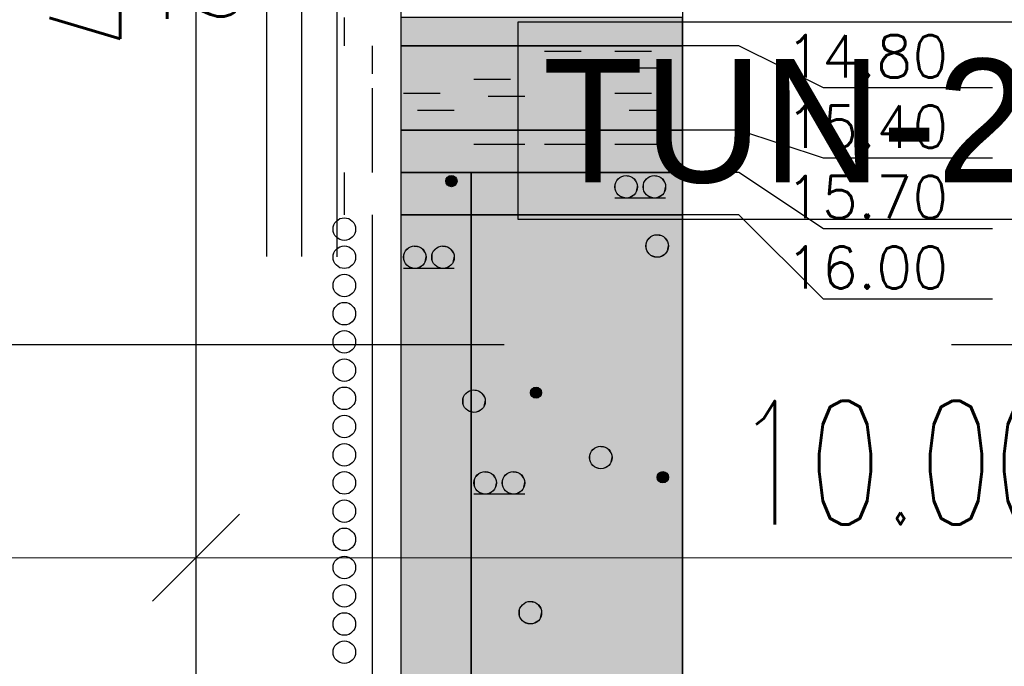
# Model space of a CAD drawing. Header units: metres. Extents: x 3458045 to 3462392, y 5482308 to 5484762.
# Tile 214 of 256: x 3460079.31 to 3460086.29, y 5483987.51 to 5483992.09. Entities that reach past the tile are written whole.
import ezdxf

# ---------------------------------------------------------------- set-up
doc = ezdxf.new("R2010")
doc.units = ezdxf.units.M
doc.header["$PDMODE"] = 3
doc.header["$PDSIZE"] = 0.1
doc.linetypes.add('AUSGEZOGEN', pattern=[2, 1, 1])
doc.linetypes.add('VERDECKT', pattern=[9.525, 6.35, -3.175])
doc.layers.get('0').update_dxf_attribs({"linetype": 'CONTINUOUS'})
doc.layers.get('DEFPOINTS').update_dxf_attribs({"linetype": 'CONTINUOUS'})
for name, color, linetype in [('BAUER_BK 2014', 1, 'CONTINUOUS'), ('SP_BAUGRUBE-TEXT', 210, 'AUSGEZOGEN'), ('SP_BAUGRUBE-VERBAU', 210, 'AUSGEZOGEN'), ('SP_TEXT', 2, 'CONTINUOUS'), ('SP_VERM', 1, 'CONTINUOUS')]:
    doc.layers.add(name, color=color, linetype=linetype)
doc.layers.add('SP_Höhenplan-Beschriftung-Linien', color=2, linetype='CONTINUOUS', lineweight=25)
doc.styles.add('K_ISOCP', font='k_isocp.shx')
doc.styles.add('ROMANS', font='ROMANS')
doc.styles.add('SP_F', font='romans.shx', dxfattribs={"width": 0.7, "bigfont": 'sp_f.shx'})
doc.linetypes.add('ZICKZACK', pattern='A,0.00254,-5.08,[131,ltypeshp.shx,S=5.08,R=0,X=-5.08,Y=0],-10.16,[131,ltypeshp.shx,S=5.08,R=180,X=5.08,Y=0],-5.08', length=20.32254)
doc.dimstyles.new('SOFI35$0', dxfattribs={"dimtxt": 3.5, "dimasz": 0.35, "dimexe": 0.9, "dimexo": 0.625, "dimgap": 0.945, "dimtad": 1, "dimdec": 3, "dimrnd": 0.001, "dimzin": 1, "dimdsep": 46, "dimtxsty": 'SP_F', "dimblk1": 'SOF_BEMSTR1', "dimblk2": 'SOF_BEMSTR2', "dimsah": 1, "dimcen": 3.5, "dimse1": 1, "dimse2": 1, "dimclrd": 1, "dimclre": 1, "dimclrt": 2, "dimaunit": 2, "dimazin": 0, "dimtfac": 1, "dimtdec": 3, "dimtmove": 0, "dimatfit": 3, "dimfxl": 1, "dimtolj": 1, "dimtzin": 0, "dimlwd": 0, "dimlwe": 0, "dimarcsym": 0})

# ---------------------------------------------------------------- blocks, each defined once
blk = doc.blocks.new('SOF_BEMSTR2')
at = {"color": 0, "linetype": 'ByBlock', "lineweight": -2}
for p, q in [((0, -20), (0, 8.5)), ((3.535, 3.535), (-3.535, -3.535)), ((-5, 0), (5, 0))]:
    blk.add_line(p, q, dxfattribs=at)
blk = doc.blocks.new('SOF_BEMSTR1')
at = {"color": 0, "linetype": 'ByBlock', "lineweight": -2}
for p, q in [((0, 20), (0, -8.5)), ((3.535, 3.535), (-3.535, -3.535)), ((-5, 0), (5, 0))]:
    blk.add_line(p, q, dxfattribs=at)
blk = doc.blocks.new('*D119')
at = {"layer": 'DEFPOINTS', "color": 0, "linetype": 'AUSGEZOGEN', "transparency": 16777216}
for p in [(3460070.5579, 5483994.6749), (3460080.5579, 5483994.6749), (3460080.5579, 5483988.2771)]:
    blk.add_point(p, dxfattribs=at)
at = {"layer": 'SP_VERM', "color": 1, "linetype": 'AUSGEZOGEN', "lineweight": 0, "transparency": 16777216}
blk.add_line((3460070.6454, 5483988.2771), (3460080.4704, 5483988.2771), dxfattribs=at)
at = {"layer": 'SP_VERM', "color": 1, "linetype": 'AUSGEZOGEN', "lineweight": 0, "transparency": 16777216, "xscale": 0.08750000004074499, "yscale": 0.08750000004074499, "zscale": 0.08750000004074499, "rotation": 180}
blk.add_blockref('SOF_BEMSTR2', (3460070.5579, 5483988.2771), dxfattribs=at)
at = {"layer": 'SP_VERM', "color": 1, "linetype": 'AUSGEZOGEN', "lineweight": 0, "transparency": 16777216, "xscale": 0.08750000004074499, "yscale": 0.08750000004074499, "zscale": 0.08750000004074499}
blk.add_blockref('SOF_BEMSTR1', (3460080.5579, 5483988.2771), dxfattribs=at)
at = {"layer": 'SP_VERM', "color": 2, "linetype": 'AUSGEZOGEN', "transparency": 16777216, "insert": (3460075.5579, 5483988.9509), "char_height": 0.875, "attachment_point": 5, "style": 'SP_F'}
blk.add_mtext('\\A1;\\A1;10.00{\\H.7x;\\S^ ;}', dxfattribs=at)
blk = doc.blocks.new('*D120')
at = {"layer": 'DEFPOINTS', "color": 0, "linetype": 'AUSGEZOGEN', "transparency": 16777216}
for p in [(3460080.5579, 5483994.6749), (3460090.5579, 5483994.6749), (3460090.5579, 5483988.2771)]:
    blk.add_point(p, dxfattribs=at)
at = {"layer": 'SP_VERM', "color": 1, "linetype": 'AUSGEZOGEN', "lineweight": 0, "transparency": 16777216}
blk.add_line((3460080.6454, 5483988.2771), (3460090.4704, 5483988.2771), dxfattribs=at)
at = {"layer": 'SP_VERM', "color": 1, "linetype": 'AUSGEZOGEN', "lineweight": 0, "transparency": 16777216, "xscale": 0.08750000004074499, "yscale": 0.08750000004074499, "zscale": 0.08750000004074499, "rotation": 180}
blk.add_blockref('SOF_BEMSTR2', (3460080.5579, 5483988.2771), dxfattribs=at)
at = {"layer": 'SP_VERM', "color": 1, "linetype": 'AUSGEZOGEN', "lineweight": 0, "transparency": 16777216, "xscale": 0.08750000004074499, "yscale": 0.08750000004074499, "zscale": 0.08750000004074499}
blk.add_blockref('SOF_BEMSTR1', (3460090.5579, 5483988.2771), dxfattribs=at)
at = {"layer": 'SP_VERM', "color": 2, "linetype": 'AUSGEZOGEN', "transparency": 16777216, "insert": (3460085.5579, 5483988.9509), "char_height": 0.875, "attachment_point": 5, "style": 'SP_F'}
blk.add_mtext('\\A1;\\A1;10.00{\\H.7x;\\S^ ;}', dxfattribs=at)
blk = doc.blocks.new('*D143')
at = {"layer": 'DEFPOINTS', "color": 0, "linetype": 'AUSGEZOGEN', "transparency": 16777216}
for p in [(3460025.0179, 5483991.6475), (3460180.5579, 5483987.6961), (3460025.0179, 5483985.7834)]:
    blk.add_point(p, dxfattribs=at)
at = {"layer": 'SP_VERM', "color": 1, "linetype": 'AUSGEZOGEN', "lineweight": 0, "transparency": 16777216}
blk.add_line((3460180.4704, 5483985.7834), (3460025.1054, 5483985.7834), dxfattribs=at)
at = {"layer": 'SP_VERM', "color": 1, "linetype": 'AUSGEZOGEN', "lineweight": 0, "transparency": 16777216, "xscale": 0.08750000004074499, "yscale": 0.08750000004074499, "zscale": 0.08750000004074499, "rotation": 180}
blk.add_blockref('SOF_BEMSTR2', (3460025.0179, 5483985.7834), dxfattribs=at)
at = {"layer": 'SP_VERM', "color": 1, "linetype": 'AUSGEZOGEN', "lineweight": 0, "transparency": 16777216, "xscale": 0.08750000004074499, "yscale": 0.08750000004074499, "zscale": 0.08750000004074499}
blk.add_blockref('SOF_BEMSTR1', (3460180.5579, 5483985.7834), dxfattribs=at)
at = {"layer": 'SP_VERM', "color": 2, "linetype": 'AUSGEZOGEN', "transparency": 16777216, "insert": (3460102.7879, 5483986.4571), "char_height": 0.875, "attachment_point": 5, "style": 'SP_F'}
blk.add_mtext('\\A1;\\A1;Tunnelabschitt = 155.54{\\H.7x;\\S^ ;}m', dxfattribs=at)

msp = doc.modelspace()

# ---------------------------------------------------------------- linework, layer by layer
at = {"layer": 'BAUER_BK 2014', "color": 7, "linetype": 'Continuous'}
for points in [[(3460082.011, 5484006.7071), (3460082.011, 5483976.7071)], [(3460084.011, 5484006.7071), (3460084.011, 5483976.7071)], [(3460081.611, 5483991.9071), (3460081.611, 5483992.1071)], [(3460084.011, 5483991.9071), (3460084.011, 5483992.1071), (3460082.011, 5483992.1071), (3460082.011, 5483991.9071), (3460084.011, 5483991.9071)], [(3460081.811, 5483991.7071), (3460081.811, 5483991.9071)], [(3460084.011, 5483991.3071), (3460084.011, 5483991.9071), (3460082.011, 5483991.9071), (3460082.011, 5483991.3071), (3460084.011, 5483991.3071)], [(3460082.011, 5483991.9071), (3460084.011, 5483991.9071)], [(3460086.2097, 5483991.6079), (3460085.011, 5483991.6079), (3460084.411, 5483991.9071), (3460084.011, 5483991.9071)], [(3460083.291, 5483991.8671), (3460083.031, 5483991.8671)], [(3460083.791, 5483991.8671), (3460083.531, 5483991.8671)], [(3460083.391, 5483991.7471), (3460083.131, 5483991.7471)], [(3460083.891, 5483991.7471), (3460083.631, 5483991.7471)], [(3460082.791, 5483991.6671), (3460082.531, 5483991.6671)], [(3460081.811, 5483991.3071), (3460081.811, 5483991.6071)], [(3460082.291, 5483991.5671), (3460082.031, 5483991.5671)], [(3460082.891, 5483991.5471), (3460082.631, 5483991.5471)], [(3460083.791, 5483991.5671), (3460083.531, 5483991.5671)], [(3460082.391, 5483991.4471), (3460082.131, 5483991.4471)], [(3460083.891, 5483991.4471), (3460083.631, 5483991.4471)], [(3460081.811, 5483991.0071), (3460081.811, 5483991.3071)], [(3460084.011, 5483991.0071), (3460084.011, 5483991.3071), (3460082.011, 5483991.3071), (3460082.011, 5483991.0071), (3460084.011, 5483991.0071)], [(3460082.011, 5483991.3071), (3460084.011, 5483991.3071)], [(3460086.2097, 5483991.1087), (3460085.011, 5483991.1087), (3460084.411, 5483991.3071), (3460084.011, 5483991.3071)], [(3460082.891, 5483991.2071), (3460082.531, 5483991.2071)], [(3460083.391, 5483991.2071), (3460083.031, 5483991.2071)], [(3460083.891, 5483991.2071), (3460083.531, 5483991.2071)], [(3460081.611, 5483990.7071), (3460081.611, 5483991.0071)], [(3460084.011, 5483990.7071), (3460084.011, 5483991.0071), (3460082.011, 5483991.0071), (3460082.011, 5483990.7071), (3460084.011, 5483990.7071)], [(3460082.011, 5483991.0071), (3460084.011, 5483991.0071)], [(3460086.2097, 5483990.6097), (3460085.011, 5483990.6097), (3460084.411, 5483991.0071), (3460084.011, 5483991.0071)], [(3460083.891, 5483990.8271), (3460083.531, 5483990.8271)], [(3460081.811, 5483990.5071), (3460081.811, 5483990.7071)], [(3460084.011, 5483985.3071), (3460084.011, 5483990.7071), (3460082.011, 5483990.7071), (3460082.011, 5483985.3071), (3460084.011, 5483985.3071)], [(3460082.011, 5483990.7071), (3460084.011, 5483990.7071)], [(3460086.2097, 5483990.1105), (3460085.011, 5483990.1105), (3460084.411, 5483990.7071), (3460084.011, 5483990.7071)], [(3460081.811, 5483990.1071), (3460081.811, 5483990.5071)], [(3460082.391, 5483990.3271), (3460082.031, 5483990.3271)], [(3460081.811, 5483989.7071), (3460081.811, 5483990.1071)], [(3460081.811, 5483989.3071), (3460081.811, 5483989.7071)], [(3460081.811, 5483988.9071), (3460081.811, 5483989.3071)], [(3460081.811, 5483988.5071), (3460081.811, 5483988.9071)], [(3460082.891, 5483988.7271), (3460082.531, 5483988.7271)], [(3460081.811, 5483988.1071), (3460081.811, 5483988.5071)], [(3460081.811, 5483987.7071), (3460081.811, 5483988.1071)], [(3460081.811, 5483987.3071), (3460081.811, 5483987.7071)]]:
    msp.add_lwpolyline(points, dxfattribs=at)
at = {"layer": 'BAUER_BK 2014', "color": 206, "linetype": 'Continuous'}
for points in [[(3460084.011, 5483991.9071), (3460084.011, 5483992.1071), (3460082.011, 5483992.1071), (3460082.011, 5483991.9071), (3460084.011, 5483991.9071)], [(3460084.011, 5483991.0071), (3460084.011, 5483991.3071), (3460082.011, 5483991.3071), (3460082.011, 5483991.0071), (3460084.011, 5483991.0071)]]:
    msp.add_lwpolyline(points, dxfattribs=at)
at = {"layer": 'BAUER_BK 2014', "color": 14, "linetype": 'Continuous'}
msp.add_lwpolyline([(3460084.011, 5483991.3071), (3460084.011, 5483991.9071), (3460082.011, 5483991.9071), (3460082.011, 5483991.3071), (3460084.011, 5483991.3071)], dxfattribs=at)
at = {"layer": 'BAUER_BK 2014', "color": 30, "linetype": 'Continuous'}
for points in [[(3460082.511, 5483990.7071), (3460082.511, 5483991.0071), (3460082.011, 5483991.0071), (3460082.011, 5483990.7071), (3460082.511, 5483990.7071)], [(3460084.011, 5483985.3071), (3460084.011, 5483990.7071), (3460082.511, 5483990.7071), (3460082.511, 5483985.3071), (3460084.011, 5483985.3071)]]:
    msp.add_lwpolyline(points, dxfattribs=at)
at = {"layer": 'BAUER_BK 2014', "color": 62, "linetype": 'Continuous'}
for points in [[(3460084.011, 5483990.7071), (3460084.011, 5483991.0071), (3460082.511, 5483991.0071), (3460082.511, 5483990.7071), (3460084.011, 5483990.7071)], [(3460082.511, 5483985.3071), (3460082.511, 5483990.7071), (3460082.011, 5483990.7071), (3460082.011, 5483985.3071), (3460082.511, 5483985.3071)]]:
    msp.add_lwpolyline(points, dxfattribs=at)
at = {"layer": 'BAUER_BK 2014', "color": 7, "linetype": 'Continuous'}
for centre, radius in [((3460082.371, 5483990.9471), 0.04), ((3460083.611, 5483990.9071), 0.08), ((3460083.811, 5483990.9071), 0.08), ((3460081.611, 5483990.6071), 0.08), ((3460083.831, 5483990.4871), 0.08), ((3460081.611, 5483990.4071), 0.08), ((3460082.111, 5483990.4071), 0.08), ((3460082.311, 5483990.4071), 0.08), ((3460081.611, 5483990.2071), 0.08), ((3460081.611, 5483990.0071), 0.08), ((3460081.611, 5483989.8071), 0.08), ((3460081.611, 5483989.6071), 0.08), ((3460081.611, 5483989.4071), 0.08), ((3460082.531, 5483989.3871), 0.08), ((3460082.971, 5483989.4471), 0.04), ((3460081.611, 5483989.2071), 0.08), ((3460081.611, 5483989.0071), 0.08), ((3460083.431, 5483988.9871), 0.08), ((3460081.611, 5483988.8071), 0.08), ((3460082.611, 5483988.8071), 0.08), ((3460082.811, 5483988.8071), 0.08), ((3460083.871, 5483988.8471), 0.04), ((3460081.611, 5483988.6071), 0.08), ((3460081.611, 5483988.4071), 0.08), ((3460081.611, 5483988.2071), 0.08), ((3460081.611, 5483988.0071), 0.08), ((3460082.931, 5483987.8871), 0.08), ((3460081.611, 5483987.8071), 0.08), ((3460081.611, 5483987.6071), 0.08)]:
    msp.add_circle(centre, radius, dxfattribs=at)
at = {"layer": 'BAUER_BK 2014', "color": 206, "linetype": 'Continuous'}
for points in [[(3460084.011, 5483991.9071), (3460084.011, 5483992.1071), (3460082.011, 5483991.9071), (3460082.011, 5483992.1071)], [(3460084.011, 5483991.0071), (3460084.011, 5483991.3071), (3460082.011, 5483991.0071), (3460082.011, 5483991.3071)]]:
    msp.add_solid(points, dxfattribs=at)
at = {"layer": 'BAUER_BK 2014', "color": 14, "linetype": 'Continuous'}
msp.add_solid([(3460084.011, 5483991.3071), (3460084.011, 5483991.9071), (3460082.011, 5483991.3071), (3460082.011, 5483991.9071)], dxfattribs=at)
at = {"layer": 'BAUER_BK 2014', "color": 30, "linetype": 'Continuous'}
for points in [[(3460082.511, 5483990.7071), (3460082.511, 5483991.0071), (3460082.011, 5483990.7071), (3460082.011, 5483991.0071)], [(3460084.011, 5483985.3071), (3460084.011, 5483990.7071), (3460082.511, 5483985.3071), (3460082.511, 5483990.7071)]]:
    msp.add_solid(points, dxfattribs=at)
at = {"layer": 'BAUER_BK 2014', "color": 7, "linetype": 'Continuous'}
for points in [[(3460082.331, 5483990.9471), (3460082.331, 5483990.9555), (3460082.333, 5483990.9633)], [(3460082.333, 5483990.9309), (3460082.331, 5483990.9471), (3460082.333, 5483990.9633)], [(3460082.333, 5483990.9633), (3460082.343, 5483990.9769), (3460082.359, 5483990.9851)], [(3460082.333, 5483990.9633), (3460082.359, 5483990.9851), (3460082.391, 5483990.9817)], [(3460082.343, 5483990.9173), (3460082.333, 5483990.9633), (3460082.391, 5483990.9817)], [(3460082.333, 5483990.9633), (3460082.339, 5483990.9707), (3460082.343, 5483990.9769)], [(3460082.343, 5483990.9173), (3460082.333, 5483990.9309), (3460082.333, 5483990.9633)], [(3460082.343, 5483990.9769), (3460082.351, 5483990.9817), (3460082.359, 5483990.9851)], [(3460082.391, 5483990.9817), (3460082.403, 5483990.9235), (3460082.343, 5483990.9173)], [(3460082.359, 5483990.9851), (3460082.367, 5483990.9869), (3460082.375, 5483990.9869)], [(3460082.359, 5483990.9851), (3460082.375, 5483990.9869), (3460082.391, 5483990.9817)], [(3460082.375, 5483990.9869), (3460082.383, 5483990.9851), (3460082.391, 5483990.9817)], [(3460082.391, 5483990.9817), (3460082.397, 5483990.9769), (3460082.403, 5483990.9707)], [(3460082.391, 5483990.9817), (3460082.403, 5483990.9707), (3460082.409, 5483990.9555)], [(3460082.391, 5483990.9817), (3460082.409, 5483990.9555), (3460082.403, 5483990.9235)], [(3460082.403, 5483990.9707), (3460082.407, 5483990.9633), (3460082.409, 5483990.9555)], [(3460083.537, 5483990.9397), (3460083.557, 5483990.9665), (3460083.585, 5483990.9831)], [(3460083.537, 5483990.9397), (3460083.585, 5483990.9831), (3460083.651, 5483990.9763)], [(3460083.557, 5483990.8477), (3460083.537, 5483990.9397), (3460083.651, 5483990.9763)], [(3460083.537, 5483990.9397), (3460083.545, 5483990.9541), (3460083.557, 5483990.9665)], [(3460083.557, 5483990.9665), (3460083.571, 5483990.9763), (3460083.585, 5483990.9831)], [(3460083.651, 5483990.9763), (3460083.675, 5483990.8601), (3460083.557, 5483990.8477)], [(3460083.585, 5483990.9831), (3460083.603, 5483990.9867), (3460083.619, 5483990.9867)], [(3460083.585, 5483990.9831), (3460083.619, 5483990.9867), (3460083.651, 5483990.9763)], [(3460083.619, 5483990.9867), (3460083.635, 5483990.9831), (3460083.651, 5483990.9763)], [(3460083.651, 5483990.9763), (3460083.665, 5483990.9665), (3460083.675, 5483990.9541)], [(3460083.651, 5483990.9763), (3460083.675, 5483990.9541), (3460083.689, 5483990.9237)], [(3460083.651, 5483990.9763), (3460083.689, 5483990.9237), (3460083.675, 5483990.8601)], [(3460083.737, 5483990.9397), (3460083.757, 5483990.9665), (3460083.785, 5483990.9831)], [(3460083.737, 5483990.9397), (3460083.785, 5483990.9831), (3460083.851, 5483990.9763)], [(3460083.757, 5483990.8477), (3460083.737, 5483990.9397), (3460083.851, 5483990.9763)], [(3460083.737, 5483990.9397), (3460083.745, 5483990.9541), (3460083.757, 5483990.9665)], [(3460083.757, 5483990.9665), (3460083.771, 5483990.9763), (3460083.785, 5483990.9831)], [(3460083.851, 5483990.9763), (3460083.875, 5483990.8601), (3460083.757, 5483990.8477)], [(3460083.785, 5483990.9831), (3460083.803, 5483990.9867), (3460083.819, 5483990.9867)], [(3460083.785, 5483990.9831), (3460083.819, 5483990.9867), (3460083.851, 5483990.9763)], [(3460083.819, 5483990.9867), (3460083.835, 5483990.9831), (3460083.851, 5483990.9763)], [(3460083.851, 5483990.9763), (3460083.865, 5483990.9665), (3460083.875, 5483990.9541)], [(3460083.851, 5483990.9763), (3460083.875, 5483990.9541), (3460083.889, 5483990.9237)], [(3460083.851, 5483990.9763), (3460083.889, 5483990.9237), (3460083.875, 5483990.8601)], [(3460082.343, 5483990.9173), (3460082.339, 5483990.9235), (3460082.333, 5483990.9309)], [(3460082.403, 5483990.9235), (3460082.375, 5483990.9073), (3460082.343, 5483990.9173)], [(3460082.359, 5483990.9091), (3460082.351, 5483990.9125), (3460082.343, 5483990.9173)], [(3460082.375, 5483990.9073), (3460082.359, 5483990.9091), (3460082.343, 5483990.9173)], [(3460082.375, 5483990.9073), (3460082.367, 5483990.9073), (3460082.359, 5483990.9091)], [(3460082.403, 5483990.9235), (3460082.391, 5483990.9125), (3460082.375, 5483990.9073)], [(3460082.391, 5483990.9125), (3460082.383, 5483990.9091), (3460082.375, 5483990.9073)], [(3460082.403, 5483990.9235), (3460082.397, 5483990.9173), (3460082.391, 5483990.9125)], [(3460082.409, 5483990.9555), (3460082.409, 5483990.9387), (3460082.403, 5483990.9235)], [(3460082.409, 5483990.9387), (3460082.407, 5483990.9309), (3460082.403, 5483990.9235)], [(3460082.409, 5483990.9555), (3460082.411, 5483990.9471), (3460082.409, 5483990.9387)], [(3460083.531, 5483990.9071), (3460083.533, 5483990.9237), (3460083.537, 5483990.9397)], [(3460083.537, 5483990.8745), (3460083.531, 5483990.9071), (3460083.537, 5483990.9397)], [(3460083.557, 5483990.8477), (3460083.537, 5483990.8745), (3460083.537, 5483990.9397)], [(3460083.675, 5483990.9541), (3460083.683, 5483990.9397), (3460083.689, 5483990.9237)], [(3460083.689, 5483990.9237), (3460083.689, 5483990.8905), (3460083.675, 5483990.8601)], [(3460083.689, 5483990.8905), (3460083.683, 5483990.8745), (3460083.675, 5483990.8601)], [(3460083.689, 5483990.9237), (3460083.691, 5483990.9071), (3460083.689, 5483990.8905)], [(3460083.731, 5483990.9071), (3460083.733, 5483990.9237), (3460083.737, 5483990.9397)], [(3460083.737, 5483990.8745), (3460083.731, 5483990.9071), (3460083.737, 5483990.9397)], [(3460083.757, 5483990.8477), (3460083.737, 5483990.8745), (3460083.737, 5483990.9397)], [(3460083.875, 5483990.9541), (3460083.883, 5483990.9397), (3460083.889, 5483990.9237)], [(3460083.889, 5483990.9237), (3460083.889, 5483990.8905), (3460083.875, 5483990.8601)], [(3460083.889, 5483990.8905), (3460083.883, 5483990.8745), (3460083.875, 5483990.8601)], [(3460083.889, 5483990.9237), (3460083.891, 5483990.9071), (3460083.889, 5483990.8905)], [(3460083.557, 5483990.8477), (3460083.545, 5483990.8601), (3460083.537, 5483990.8745)], [(3460083.675, 5483990.8601), (3460083.619, 5483990.8275), (3460083.557, 5483990.8477)], [(3460083.585, 5483990.8311), (3460083.571, 5483990.8379), (3460083.557, 5483990.8477)], [(3460083.619, 5483990.8275), (3460083.585, 5483990.8311), (3460083.557, 5483990.8477)], [(3460083.619, 5483990.8275), (3460083.603, 5483990.8275), (3460083.585, 5483990.8311)], [(3460083.675, 5483990.8601), (3460083.651, 5483990.8379), (3460083.619, 5483990.8275)], [(3460083.651, 5483990.8379), (3460083.635, 5483990.8311), (3460083.619, 5483990.8275)], [(3460083.675, 5483990.8601), (3460083.665, 5483990.8477), (3460083.651, 5483990.8379)], [(3460083.757, 5483990.8477), (3460083.745, 5483990.8601), (3460083.737, 5483990.8745)], [(3460083.875, 5483990.8601), (3460083.819, 5483990.8275), (3460083.757, 5483990.8477)], [(3460083.785, 5483990.8311), (3460083.771, 5483990.8379), (3460083.757, 5483990.8477)], [(3460083.819, 5483990.8275), (3460083.785, 5483990.8311), (3460083.757, 5483990.8477)], [(3460083.819, 5483990.8275), (3460083.803, 5483990.8275), (3460083.785, 5483990.8311)], [(3460083.875, 5483990.8601), (3460083.851, 5483990.8379), (3460083.819, 5483990.8275)], [(3460083.851, 5483990.8379), (3460083.835, 5483990.8311), (3460083.819, 5483990.8275)], [(3460083.875, 5483990.8601), (3460083.865, 5483990.8477), (3460083.851, 5483990.8379)], [(3460083.757, 5483990.5197), (3460083.777, 5483990.5466), (3460083.805, 5483990.5632)], [(3460083.757, 5483990.5197), (3460083.805, 5483990.5632), (3460083.871, 5483990.5564)], [(3460083.777, 5483990.4277), (3460083.757, 5483990.5197), (3460083.871, 5483990.5564)], [(3460083.757, 5483990.5197), (3460083.765, 5483990.5342), (3460083.777, 5483990.5466)], [(3460083.777, 5483990.5466), (3460083.791, 5483990.5564), (3460083.805, 5483990.5632)], [(3460083.871, 5483990.5564), (3460083.895, 5483990.4401), (3460083.777, 5483990.4277)], [(3460083.805, 5483990.5632), (3460083.823, 5483990.5667), (3460083.839, 5483990.5667)], [(3460083.805, 5483990.5632), (3460083.839, 5483990.5667), (3460083.871, 5483990.5564)], [(3460083.839, 5483990.5667), (3460083.855, 5483990.5632), (3460083.871, 5483990.5564)], [(3460083.871, 5483990.5564), (3460083.885, 5483990.5466), (3460083.895, 5483990.5342)], [(3460083.871, 5483990.5564), (3460083.895, 5483990.5342), (3460083.909, 5483990.5038)], [(3460083.871, 5483990.5564), (3460083.909, 5483990.5038), (3460083.895, 5483990.4401)], [(3460082.037, 5483990.4397), (3460082.057, 5483990.4666), (3460082.085, 5483990.4832)], [(3460082.037, 5483990.4397), (3460082.085, 5483990.4832), (3460082.151, 5483990.4764)], [(3460082.057, 5483990.3477), (3460082.037, 5483990.4397), (3460082.151, 5483990.4764)], [(3460082.057, 5483990.4666), (3460082.071, 5483990.4764), (3460082.085, 5483990.4832)], [(3460082.151, 5483990.4764), (3460082.175, 5483990.3601), (3460082.057, 5483990.3477)], [(3460082.085, 5483990.4832), (3460082.103, 5483990.4867), (3460082.119, 5483990.4867)], [(3460082.085, 5483990.4832), (3460082.119, 5483990.4867), (3460082.151, 5483990.4764)], [(3460082.119, 5483990.4867), (3460082.135, 5483990.4832), (3460082.151, 5483990.4764)], [(3460082.151, 5483990.4764), (3460082.165, 5483990.4666), (3460082.175, 5483990.4542)], [(3460082.151, 5483990.4764), (3460082.175, 5483990.4542), (3460082.189, 5483990.4238)], [(3460082.151, 5483990.4764), (3460082.189, 5483990.4238), (3460082.175, 5483990.3601)], [(3460082.237, 5483990.4397), (3460082.257, 5483990.4666), (3460082.285, 5483990.4832)], [(3460082.237, 5483990.4397), (3460082.285, 5483990.4832), (3460082.351, 5483990.4764)], [(3460082.257, 5483990.3477), (3460082.237, 5483990.4397), (3460082.351, 5483990.4764)], [(3460082.257, 5483990.4666), (3460082.271, 5483990.4764), (3460082.285, 5483990.4832)], [(3460082.351, 5483990.4764), (3460082.375, 5483990.3601), (3460082.257, 5483990.3477)], [(3460082.285, 5483990.4832), (3460082.303, 5483990.4867), (3460082.319, 5483990.4867)], [(3460082.285, 5483990.4832), (3460082.319, 5483990.4867), (3460082.351, 5483990.4764)], [(3460082.319, 5483990.4867), (3460082.335, 5483990.4832), (3460082.351, 5483990.4764)], [(3460082.351, 5483990.4764), (3460082.365, 5483990.4666), (3460082.375, 5483990.4542)], [(3460082.351, 5483990.4764), (3460082.375, 5483990.4542), (3460082.389, 5483990.4238)], [(3460082.351, 5483990.4764), (3460082.389, 5483990.4238), (3460082.375, 5483990.3601)], [(3460083.751, 5483990.4871), (3460083.753, 5483990.5038), (3460083.757, 5483990.5197)], [(3460083.757, 5483990.4546), (3460083.751, 5483990.4871), (3460083.757, 5483990.5197)], [(3460083.777, 5483990.4277), (3460083.757, 5483990.4546), (3460083.757, 5483990.5197)], [(3460083.895, 5483990.5342), (3460083.903, 5483990.5197), (3460083.909, 5483990.5038)], [(3460083.909, 5483990.5038), (3460083.909, 5483990.4705), (3460083.895, 5483990.4401)], [(3460083.909, 5483990.4705), (3460083.903, 5483990.4546), (3460083.895, 5483990.4401)], [(3460083.909, 5483990.5038), (3460083.911, 5483990.4871), (3460083.909, 5483990.4705)], [(3460082.031, 5483990.4071), (3460082.033, 5483990.4238), (3460082.037, 5483990.4397)], [(3460082.037, 5483990.3746), (3460082.031, 5483990.4071), (3460082.037, 5483990.4397)], [(3460082.037, 5483990.4397), (3460082.045, 5483990.4542), (3460082.057, 5483990.4666)], [(3460082.057, 5483990.3477), (3460082.037, 5483990.3746), (3460082.037, 5483990.4397)], [(3460082.175, 5483990.4542), (3460082.183, 5483990.4397), (3460082.189, 5483990.4238)], [(3460082.189, 5483990.4238), (3460082.189, 5483990.3905), (3460082.175, 5483990.3601)], [(3460082.189, 5483990.4238), (3460082.191, 5483990.4071), (3460082.189, 5483990.3905)], [(3460082.231, 5483990.4071), (3460082.233, 5483990.4238), (3460082.237, 5483990.4397)], [(3460082.237, 5483990.3746), (3460082.231, 5483990.4071), (3460082.237, 5483990.4397)], [(3460082.237, 5483990.4397), (3460082.245, 5483990.4542), (3460082.257, 5483990.4666)], [(3460082.257, 5483990.3477), (3460082.237, 5483990.3746), (3460082.237, 5483990.4397)], [(3460082.375, 5483990.4542), (3460082.383, 5483990.4397), (3460082.389, 5483990.4238)], [(3460082.389, 5483990.4238), (3460082.389, 5483990.3905), (3460082.375, 5483990.3601)], [(3460082.389, 5483990.4238), (3460082.391, 5483990.4071), (3460082.389, 5483990.3905)], [(3460083.777, 5483990.4277), (3460083.765, 5483990.4401), (3460083.757, 5483990.4546)], [(3460083.895, 5483990.4401), (3460083.839, 5483990.4076), (3460083.777, 5483990.4277)], [(3460083.805, 5483990.4111), (3460083.791, 5483990.4179), (3460083.777, 5483990.4277)], [(3460083.839, 5483990.4076), (3460083.805, 5483990.4111), (3460083.777, 5483990.4277)], [(3460083.839, 5483990.4076), (3460083.823, 5483990.4076), (3460083.805, 5483990.4111)], [(3460083.895, 5483990.4401), (3460083.871, 5483990.4179), (3460083.839, 5483990.4076)], [(3460083.871, 5483990.4179), (3460083.855, 5483990.4111), (3460083.839, 5483990.4076)], [(3460083.895, 5483990.4401), (3460083.885, 5483990.4277), (3460083.871, 5483990.4179)], [(3460082.057, 5483990.3477), (3460082.045, 5483990.3601), (3460082.037, 5483990.3746)], [(3460082.175, 5483990.3601), (3460082.119, 5483990.3276), (3460082.057, 5483990.3477)], [(3460082.085, 5483990.3311), (3460082.071, 5483990.3379), (3460082.057, 5483990.3477)], [(3460082.119, 5483990.3276), (3460082.085, 5483990.3311), (3460082.057, 5483990.3477)], [(3460082.119, 5483990.3276), (3460082.103, 5483990.3276), (3460082.085, 5483990.3311)], [(3460082.175, 5483990.3601), (3460082.151, 5483990.3379), (3460082.119, 5483990.3276)], [(3460082.151, 5483990.3379), (3460082.135, 5483990.3311), (3460082.119, 5483990.3276)], [(3460082.175, 5483990.3601), (3460082.165, 5483990.3477), (3460082.151, 5483990.3379)], [(3460082.189, 5483990.3905), (3460082.183, 5483990.3746), (3460082.175, 5483990.3601)], [(3460082.257, 5483990.3477), (3460082.245, 5483990.3601), (3460082.237, 5483990.3746)], [(3460082.375, 5483990.3601), (3460082.319, 5483990.3276), (3460082.257, 5483990.3477)], [(3460082.285, 5483990.3311), (3460082.271, 5483990.3379), (3460082.257, 5483990.3477)], [(3460082.319, 5483990.3276), (3460082.285, 5483990.3311), (3460082.257, 5483990.3477)], [(3460082.319, 5483990.3276), (3460082.303, 5483990.3276), (3460082.285, 5483990.3311)], [(3460082.375, 5483990.3601), (3460082.351, 5483990.3379), (3460082.319, 5483990.3276)], [(3460082.351, 5483990.3379), (3460082.335, 5483990.3311), (3460082.319, 5483990.3276)], [(3460082.375, 5483990.3601), (3460082.365, 5483990.3477), (3460082.351, 5483990.3379)], [(3460082.389, 5483990.3905), (3460082.383, 5483990.3746), (3460082.375, 5483990.3601)], [(3460082.457, 5483989.4197), (3460082.477, 5483989.4466), (3460082.505, 5483989.4632)], [(3460082.457, 5483989.4197), (3460082.505, 5483989.4632), (3460082.571, 5483989.4564)], [(3460082.477, 5483989.3277), (3460082.457, 5483989.4197), (3460082.571, 5483989.4564)], [(3460082.457, 5483989.4197), (3460082.465, 5483989.4342), (3460082.477, 5483989.4466)], [(3460082.477, 5483989.4466), (3460082.491, 5483989.4564), (3460082.505, 5483989.4632)], [(3460082.571, 5483989.4564), (3460082.595, 5483989.3401), (3460082.477, 5483989.3277)], [(3460082.505, 5483989.4632), (3460082.523, 5483989.4667), (3460082.539, 5483989.4667)], [(3460082.505, 5483989.4632), (3460082.539, 5483989.4667), (3460082.571, 5483989.4564)], [(3460082.539, 5483989.4667), (3460082.555, 5483989.4632), (3460082.571, 5483989.4564)], [(3460082.571, 5483989.4564), (3460082.585, 5483989.4466), (3460082.595, 5483989.4342)], [(3460082.571, 5483989.4564), (3460082.595, 5483989.4342), (3460082.609, 5483989.4038)], [(3460082.571, 5483989.4564), (3460082.609, 5483989.4038), (3460082.595, 5483989.3401)], [(3460082.595, 5483989.4342), (3460082.603, 5483989.4197), (3460082.609, 5483989.4038)], [(3460082.931, 5483989.4471), (3460082.931, 5483989.4555), (3460082.933, 5483989.4634)], [(3460082.933, 5483989.4309), (3460082.931, 5483989.4471), (3460082.933, 5483989.4634)], [(3460082.933, 5483989.4634), (3460082.943, 5483989.4769), (3460082.959, 5483989.4852)], [(3460082.933, 5483989.4634), (3460082.959, 5483989.4852), (3460082.991, 5483989.4818)], [(3460082.943, 5483989.4174), (3460082.933, 5483989.4634), (3460082.991, 5483989.4818)], [(3460082.933, 5483989.4634), (3460082.939, 5483989.4707), (3460082.943, 5483989.4769)], [(3460082.943, 5483989.4174), (3460082.933, 5483989.4309), (3460082.933, 5483989.4634)], [(3460082.943, 5483989.4174), (3460082.939, 5483989.4236), (3460082.933, 5483989.4309)], [(3460082.943, 5483989.4769), (3460082.951, 5483989.4818), (3460082.959, 5483989.4852)], [(3460082.991, 5483989.4818), (3460083.003, 5483989.4236), (3460082.943, 5483989.4174)], [(3460083.003, 5483989.4236), (3460082.975, 5483989.4074), (3460082.943, 5483989.4174)], [(3460082.959, 5483989.4852), (3460082.967, 5483989.4869), (3460082.975, 5483989.4869)], [(3460082.959, 5483989.4852), (3460082.975, 5483989.4869), (3460082.991, 5483989.4818)], [(3460082.975, 5483989.4869), (3460082.983, 5483989.4852), (3460082.991, 5483989.4818)], [(3460083.003, 5483989.4236), (3460082.991, 5483989.4125), (3460082.975, 5483989.4074)], [(3460082.991, 5483989.4818), (3460082.997, 5483989.4769), (3460083.003, 5483989.4707)], [(3460082.991, 5483989.4818), (3460083.003, 5483989.4707), (3460083.009, 5483989.4555)], [(3460082.991, 5483989.4818), (3460083.009, 5483989.4555), (3460083.003, 5483989.4236)], [(3460083.003, 5483989.4236), (3460082.997, 5483989.4174), (3460082.991, 5483989.4125)], [(3460083.003, 5483989.4707), (3460083.007, 5483989.4634), (3460083.009, 5483989.4555)], [(3460083.009, 5483989.4555), (3460083.009, 5483989.4388), (3460083.003, 5483989.4236)], [(3460083.009, 5483989.4388), (3460083.007, 5483989.4309), (3460083.003, 5483989.4236)], [(3460083.009, 5483989.4555), (3460083.011, 5483989.4471), (3460083.009, 5483989.4388)], [(3460082.451, 5483989.3871), (3460082.453, 5483989.4038), (3460082.457, 5483989.4197)], [(3460082.457, 5483989.3546), (3460082.451, 5483989.3871), (3460082.457, 5483989.4197)], [(3460082.477, 5483989.3277), (3460082.457, 5483989.3546), (3460082.457, 5483989.4197)], [(3460082.477, 5483989.3277), (3460082.465, 5483989.3401), (3460082.457, 5483989.3546)], [(3460082.609, 5483989.4038), (3460082.609, 5483989.3705), (3460082.595, 5483989.3401)], [(3460082.609, 5483989.3705), (3460082.603, 5483989.3546), (3460082.595, 5483989.3401)], [(3460082.609, 5483989.4038), (3460082.611, 5483989.3871), (3460082.609, 5483989.3705)], [(3460082.959, 5483989.4091), (3460082.951, 5483989.4125), (3460082.943, 5483989.4174)], [(3460082.975, 5483989.4074), (3460082.959, 5483989.4091), (3460082.943, 5483989.4174)], [(3460082.975, 5483989.4074), (3460082.967, 5483989.4074), (3460082.959, 5483989.4091)], [(3460082.991, 5483989.4125), (3460082.983, 5483989.4091), (3460082.975, 5483989.4074)], [(3460082.595, 5483989.3401), (3460082.539, 5483989.3076), (3460082.477, 5483989.3277)], [(3460082.505, 5483989.3111), (3460082.491, 5483989.3179), (3460082.477, 5483989.3277)], [(3460082.539, 5483989.3076), (3460082.505, 5483989.3111), (3460082.477, 5483989.3277)], [(3460082.539, 5483989.3076), (3460082.523, 5483989.3076), (3460082.505, 5483989.3111)], [(3460082.595, 5483989.3401), (3460082.571, 5483989.3179), (3460082.539, 5483989.3076)], [(3460082.571, 5483989.3179), (3460082.555, 5483989.3111), (3460082.539, 5483989.3076)], [(3460082.595, 5483989.3401), (3460082.585, 5483989.3277), (3460082.571, 5483989.3179)], [(3460083.351, 5483988.9871), (3460083.353, 5483989.0038), (3460083.357, 5483989.0197)], [(3460083.357, 5483988.9546), (3460083.351, 5483988.9871), (3460083.357, 5483989.0197)], [(3460083.357, 5483989.0197), (3460083.377, 5483989.0466), (3460083.405, 5483989.0632)], [(3460083.357, 5483989.0197), (3460083.405, 5483989.0632), (3460083.471, 5483989.0564)], [(3460083.377, 5483988.9277), (3460083.357, 5483989.0197), (3460083.471, 5483989.0564)], [(3460083.357, 5483989.0197), (3460083.365, 5483989.0342), (3460083.377, 5483989.0466)], [(3460083.377, 5483988.9277), (3460083.357, 5483988.9546), (3460083.357, 5483989.0197)], [(3460083.377, 5483989.0466), (3460083.391, 5483989.0564), (3460083.405, 5483989.0632)], [(3460083.471, 5483989.0564), (3460083.495, 5483988.9401), (3460083.377, 5483988.9277)], [(3460083.405, 5483989.0632), (3460083.423, 5483989.0667), (3460083.439, 5483989.0667)], [(3460083.405, 5483989.0632), (3460083.439, 5483989.0667), (3460083.471, 5483989.0564)], [(3460083.439, 5483989.0667), (3460083.455, 5483989.0632), (3460083.471, 5483989.0564)], [(3460083.471, 5483989.0564), (3460083.485, 5483989.0466), (3460083.495, 5483989.0342)], [(3460083.471, 5483989.0564), (3460083.495, 5483989.0342), (3460083.509, 5483989.0038)], [(3460083.471, 5483989.0564), (3460083.509, 5483989.0038), (3460083.495, 5483988.9401)], [(3460083.495, 5483989.0342), (3460083.503, 5483989.0197), (3460083.509, 5483989.0038)], [(3460083.509, 5483989.0038), (3460083.509, 5483988.9705), (3460083.495, 5483988.9401)], [(3460083.509, 5483989.0038), (3460083.511, 5483988.9871), (3460083.509, 5483988.9705)], [(3460083.377, 5483988.9277), (3460083.365, 5483988.9401), (3460083.357, 5483988.9546)], [(3460083.495, 5483988.9401), (3460083.439, 5483988.9076), (3460083.377, 5483988.9277)], [(3460083.495, 5483988.9401), (3460083.471, 5483988.9179), (3460083.439, 5483988.9076)], [(3460083.495, 5483988.9401), (3460083.485, 5483988.9277), (3460083.471, 5483988.9179)], [(3460083.509, 5483988.9705), (3460083.503, 5483988.9546), (3460083.495, 5483988.9401)], [(3460082.537, 5483988.8397), (3460082.557, 5483988.8666), (3460082.585, 5483988.8832)], [(3460082.537, 5483988.8397), (3460082.585, 5483988.8832), (3460082.651, 5483988.8764)], [(3460082.557, 5483988.7477), (3460082.537, 5483988.8397), (3460082.651, 5483988.8764)], [(3460082.537, 5483988.8397), (3460082.545, 5483988.8542), (3460082.557, 5483988.8666)], [(3460082.557, 5483988.8666), (3460082.571, 5483988.8764), (3460082.585, 5483988.8832)], [(3460082.651, 5483988.8764), (3460082.675, 5483988.7601), (3460082.557, 5483988.7477)], [(3460082.585, 5483988.8832), (3460082.603, 5483988.8867), (3460082.619, 5483988.8867)], [(3460082.585, 5483988.8832), (3460082.619, 5483988.8867), (3460082.651, 5483988.8764)], [(3460082.619, 5483988.8867), (3460082.635, 5483988.8832), (3460082.651, 5483988.8764)], [(3460082.651, 5483988.8764), (3460082.665, 5483988.8666), (3460082.675, 5483988.8542)], [(3460082.651, 5483988.8764), (3460082.675, 5483988.8542), (3460082.689, 5483988.8238)], [(3460082.651, 5483988.8764), (3460082.689, 5483988.8238), (3460082.675, 5483988.7601)], [(3460082.737, 5483988.8397), (3460082.757, 5483988.8666), (3460082.785, 5483988.8832)], [(3460082.737, 5483988.8397), (3460082.785, 5483988.8832), (3460082.851, 5483988.8764)], [(3460082.757, 5483988.7477), (3460082.737, 5483988.8397), (3460082.851, 5483988.8764)], [(3460082.737, 5483988.8397), (3460082.745, 5483988.8542), (3460082.757, 5483988.8666)], [(3460082.757, 5483988.8666), (3460082.771, 5483988.8764), (3460082.785, 5483988.8832)], [(3460082.851, 5483988.8764), (3460082.875, 5483988.7601), (3460082.757, 5483988.7477)], [(3460082.785, 5483988.8832), (3460082.803, 5483988.8867), (3460082.819, 5483988.8867)], [(3460082.785, 5483988.8832), (3460082.819, 5483988.8867), (3460082.851, 5483988.8764)], [(3460082.819, 5483988.8867), (3460082.835, 5483988.8832), (3460082.851, 5483988.8764)], [(3460082.851, 5483988.8764), (3460082.865, 5483988.8666), (3460082.875, 5483988.8542)], [(3460082.851, 5483988.8764), (3460082.875, 5483988.8542), (3460082.889, 5483988.8238)], [(3460082.851, 5483988.8764), (3460082.889, 5483988.8238), (3460082.875, 5483988.7601)], [(3460083.405, 5483988.9111), (3460083.391, 5483988.9179), (3460083.377, 5483988.9277)], [(3460083.439, 5483988.9076), (3460083.405, 5483988.9111), (3460083.377, 5483988.9277)], [(3460083.439, 5483988.9076), (3460083.423, 5483988.9076), (3460083.405, 5483988.9111)], [(3460083.471, 5483988.9179), (3460083.455, 5483988.9111), (3460083.439, 5483988.9076)], [(3460083.833, 5483988.8634), (3460083.843, 5483988.8769), (3460083.859, 5483988.8852)], [(3460083.833, 5483988.8634), (3460083.859, 5483988.8852), (3460083.891, 5483988.8818)], [(3460083.843, 5483988.8174), (3460083.833, 5483988.8634), (3460083.891, 5483988.8818)], [(3460083.833, 5483988.8634), (3460083.839, 5483988.8707), (3460083.843, 5483988.8769)], [(3460083.843, 5483988.8769), (3460083.851, 5483988.8818), (3460083.859, 5483988.8852)], [(3460083.891, 5483988.8818), (3460083.903, 5483988.8236), (3460083.843, 5483988.8174)], [(3460083.859, 5483988.8852), (3460083.867, 5483988.8869), (3460083.875, 5483988.8869)], [(3460083.859, 5483988.8852), (3460083.875, 5483988.8869), (3460083.891, 5483988.8818)], [(3460083.875, 5483988.8869), (3460083.883, 5483988.8852), (3460083.891, 5483988.8818)], [(3460083.891, 5483988.8818), (3460083.897, 5483988.8769), (3460083.903, 5483988.8707)], [(3460083.891, 5483988.8818), (3460083.903, 5483988.8707), (3460083.909, 5483988.8555)], [(3460083.891, 5483988.8818), (3460083.909, 5483988.8555), (3460083.903, 5483988.8236)], [(3460083.903, 5483988.8707), (3460083.907, 5483988.8634), (3460083.909, 5483988.8555)], [(3460082.531, 5483988.8071), (3460082.533, 5483988.8238), (3460082.537, 5483988.8397)], [(3460082.537, 5483988.7746), (3460082.531, 5483988.8071), (3460082.537, 5483988.8397)], [(3460082.557, 5483988.7477), (3460082.537, 5483988.7746), (3460082.537, 5483988.8397)], [(3460082.675, 5483988.8542), (3460082.683, 5483988.8397), (3460082.689, 5483988.8238)], [(3460082.689, 5483988.8238), (3460082.689, 5483988.7905), (3460082.675, 5483988.7601)], [(3460082.689, 5483988.8238), (3460082.691, 5483988.8071), (3460082.689, 5483988.7905)], [(3460082.731, 5483988.8071), (3460082.733, 5483988.8238), (3460082.737, 5483988.8397)], [(3460082.737, 5483988.7746), (3460082.731, 5483988.8071), (3460082.737, 5483988.8397)], [(3460082.757, 5483988.7477), (3460082.737, 5483988.7746), (3460082.737, 5483988.8397)], [(3460082.875, 5483988.8542), (3460082.883, 5483988.8397), (3460082.889, 5483988.8238)], [(3460082.889, 5483988.8238), (3460082.889, 5483988.7905), (3460082.875, 5483988.7601)], [(3460082.889, 5483988.8238), (3460082.891, 5483988.8071), (3460082.889, 5483988.7905)], [(3460083.831, 5483988.8471), (3460083.831, 5483988.8555), (3460083.833, 5483988.8634)], [(3460083.833, 5483988.8309), (3460083.831, 5483988.8471), (3460083.833, 5483988.8634)], [(3460083.843, 5483988.8174), (3460083.833, 5483988.8309), (3460083.833, 5483988.8634)], [(3460083.843, 5483988.8174), (3460083.839, 5483988.8236), (3460083.833, 5483988.8309)], [(3460083.903, 5483988.8236), (3460083.875, 5483988.8074), (3460083.843, 5483988.8174)], [(3460083.859, 5483988.8091), (3460083.851, 5483988.8125), (3460083.843, 5483988.8174)], [(3460083.875, 5483988.8074), (3460083.859, 5483988.8091), (3460083.843, 5483988.8174)], [(3460083.875, 5483988.8074), (3460083.867, 5483988.8074), (3460083.859, 5483988.8091)], [(3460083.903, 5483988.8236), (3460083.891, 5483988.8125), (3460083.875, 5483988.8074)], [(3460083.891, 5483988.8125), (3460083.883, 5483988.8091), (3460083.875, 5483988.8074)], [(3460083.903, 5483988.8236), (3460083.897, 5483988.8174), (3460083.891, 5483988.8125)], [(3460083.909, 5483988.8555), (3460083.909, 5483988.8388), (3460083.903, 5483988.8236)], [(3460083.909, 5483988.8388), (3460083.907, 5483988.8309), (3460083.903, 5483988.8236)], [(3460083.909, 5483988.8555), (3460083.911, 5483988.8471), (3460083.909, 5483988.8388)], [(3460082.557, 5483988.7477), (3460082.545, 5483988.7601), (3460082.537, 5483988.7746)], [(3460082.675, 5483988.7601), (3460082.619, 5483988.7276), (3460082.557, 5483988.7477)], [(3460082.585, 5483988.7311), (3460082.571, 5483988.7379), (3460082.557, 5483988.7477)], [(3460082.619, 5483988.7276), (3460082.585, 5483988.7311), (3460082.557, 5483988.7477)], [(3460082.619, 5483988.7276), (3460082.603, 5483988.7276), (3460082.585, 5483988.7311)], [(3460082.675, 5483988.7601), (3460082.651, 5483988.7379), (3460082.619, 5483988.7276)], [(3460082.651, 5483988.7379), (3460082.635, 5483988.7311), (3460082.619, 5483988.7276)], [(3460082.675, 5483988.7601), (3460082.665, 5483988.7477), (3460082.651, 5483988.7379)], [(3460082.689, 5483988.7905), (3460082.683, 5483988.7746), (3460082.675, 5483988.7601)], [(3460082.757, 5483988.7477), (3460082.745, 5483988.7601), (3460082.737, 5483988.7746)], [(3460082.875, 5483988.7601), (3460082.819, 5483988.7276), (3460082.757, 5483988.7477)], [(3460082.785, 5483988.7311), (3460082.771, 5483988.7379), (3460082.757, 5483988.7477)], [(3460082.819, 5483988.7276), (3460082.785, 5483988.7311), (3460082.757, 5483988.7477)], [(3460082.819, 5483988.7276), (3460082.803, 5483988.7276), (3460082.785, 5483988.7311)], [(3460082.875, 5483988.7601), (3460082.851, 5483988.7379), (3460082.819, 5483988.7276)], [(3460082.851, 5483988.7379), (3460082.835, 5483988.7311), (3460082.819, 5483988.7276)], [(3460082.875, 5483988.7601), (3460082.865, 5483988.7477), (3460082.851, 5483988.7379)], [(3460082.889, 5483988.7905), (3460082.883, 5483988.7746), (3460082.875, 5483988.7601)], [(3460082.857, 5483987.9197), (3460082.877, 5483987.9466), (3460082.905, 5483987.9632)], [(3460082.857, 5483987.9197), (3460082.905, 5483987.9632), (3460082.971, 5483987.9564)], [(3460082.877, 5483987.8277), (3460082.857, 5483987.9197), (3460082.971, 5483987.9564)], [(3460082.877, 5483987.9466), (3460082.891, 5483987.9564), (3460082.905, 5483987.9632)], [(3460082.971, 5483987.9564), (3460082.995, 5483987.8401), (3460082.877, 5483987.8277)], [(3460082.905, 5483987.9632), (3460082.923, 5483987.9667), (3460082.939, 5483987.9667)], [(3460082.905, 5483987.9632), (3460082.939, 5483987.9667), (3460082.971, 5483987.9564)], [(3460082.939, 5483987.9667), (3460082.955, 5483987.9632), (3460082.971, 5483987.9564)], [(3460082.971, 5483987.9564), (3460082.985, 5483987.9466), (3460082.995, 5483987.9342)], [(3460082.971, 5483987.9564), (3460082.995, 5483987.9342), (3460083.009, 5483987.9038)], [(3460082.971, 5483987.9564), (3460083.009, 5483987.9038), (3460082.995, 5483987.8401)], [(3460082.851, 5483987.8871), (3460082.853, 5483987.9038), (3460082.857, 5483987.9197)], [(3460082.857, 5483987.8546), (3460082.851, 5483987.8871), (3460082.857, 5483987.9197)], [(3460082.857, 5483987.9197), (3460082.865, 5483987.9342), (3460082.877, 5483987.9466)], [(3460082.877, 5483987.8277), (3460082.857, 5483987.8546), (3460082.857, 5483987.9197)], [(3460082.995, 5483987.9342), (3460083.003, 5483987.9197), (3460083.009, 5483987.9038)], [(3460083.009, 5483987.9038), (3460083.009, 5483987.8705), (3460082.995, 5483987.8401)], [(3460083.009, 5483987.9038), (3460083.011, 5483987.8871), (3460083.009, 5483987.8705)], [(3460082.877, 5483987.8277), (3460082.865, 5483987.8401), (3460082.857, 5483987.8546)], [(3460082.995, 5483987.8401), (3460082.939, 5483987.8076), (3460082.877, 5483987.8277)], [(3460082.905, 5483987.8111), (3460082.891, 5483987.8179), (3460082.877, 5483987.8277)], [(3460082.939, 5483987.8076), (3460082.905, 5483987.8111), (3460082.877, 5483987.8277)], [(3460082.995, 5483987.8401), (3460082.971, 5483987.8179), (3460082.939, 5483987.8076)], [(3460082.971, 5483987.8179), (3460082.955, 5483987.8111), (3460082.939, 5483987.8076)], [(3460082.995, 5483987.8401), (3460082.985, 5483987.8277), (3460082.971, 5483987.8179)], [(3460083.009, 5483987.8705), (3460083.003, 5483987.8546), (3460082.995, 5483987.8401)], [(3460082.939, 5483987.8076), (3460082.923, 5483987.8076), (3460082.905, 5483987.8111)]]:
    msp.add_solid(points, dxfattribs=at)
at = {"layer": 'BAUER_BK 2014', "color": 62, "linetype": 'Continuous'}
for points in [[(3460084.011, 5483990.7071), (3460084.011, 5483991.0071), (3460082.511, 5483990.7071), (3460082.511, 5483991.0071)], [(3460082.511, 5483985.3071), (3460082.511, 5483990.7071), (3460082.011, 5483985.3071), (3460082.011, 5483990.7071)]]:
    msp.add_solid(points, dxfattribs=at)
at = {"layer": 'SP_BAUGRUBE-VERBAU'}
for p, q in [((3460081.0579, 5484007.4873), (3460081.0579, 5483990.4135)), ((3460081.5579, 5484007.4873), (3460081.5579, 5483990.411))]:
    msp.add_line(p, q, dxfattribs=at)
at = {"layer": 'SP_BAUGRUBE-VERBAU', "linetype": 'ZICKZACK', "ltscale": 0.2}
msp.add_line((3460081.3079, 5484007.4873), (3460081.3079, 5483990.4123), dxfattribs=at)
at = {"layer": 'SP_Höhenplan-Beschriftung-Linien', "color": 1, "linetype": 'ByBlock'}
msp.add_line((3460080.5579, 5483997.1661), (3460080.5579, 5483965.6286), dxfattribs=at)
at = {"layer": 'SP_Höhenplan-Beschriftung-Linien', "color": 251, "linetype": 'VERDECKT'}
msp.add_line((3460406.594, 5483989.7871), (3459994.581, 5483989.7871), dxfattribs=at)
at = {"layer": 'SP_TEXT', "color": 1, "lineweight": 25}
msp.add_lwpolyline([(3460082.8439, 5483990.675), (3460082.8439, 5483992.0757), (3460088.2719, 5483992.0757), (3460088.2719, 5483990.675)], close=True, dxfattribs=at)

# ---------------------------------------------------------------- texts
at = {"layer": 'BAUER_BK 2014', "color": 7, "style": 'ROMANS'}
for s, p in [('14.80', (3460084.7433, 5483991.6827)), ('15.40', (3460084.7433, 5483991.1835)), ('15.70', (3460084.7433, 5483990.6845)), ('16.00', (3460084.7433, 5483990.1853))]:
    msp.add_text(s, height=0.29916, dxfattribs=at).set_placement(p)
at = {"layer": 'SP_BAUGRUBE-TEXT', "linetype": 'AUSGEZOGEN', "insert": (3460080.1026, 5483993.9357), "char_height": 0.5, "attachment_point": 5, "rotation": 270, "style": 'SP_F'}
msp.add_mtext('Querverbau BA2\\PRückbau in Bph7', dxfattribs=at)
at = {"layer": 'SP_TEXT', "color": 2, "lineweight": 25, "style": 'K_ISOCP'}
msp.add_text('TUN-2-05', height=0.875, dxfattribs=at).set_placement((3460083.0189, 5483990.9379))

# ---------------------------------------------------------------- dimensions: what is measured, and where the dimension line sits
at = {"layer": 'SP_VERM', "color": 1, "linetype": 'AUSGEZOGEN'}
for base, p1, p2, picture, middle in [((3460080.5579, 5483988.2771), (3460070.5579, 5483994.6749), (3460080.5579, 5483994.6749), '*D119', (3460075.5579, 5483988.9509)), ((3460090.5579, 5483988.2771), (3460080.5579, 5483994.6749), (3460090.5579, 5483994.6749), '*D120', (3460085.5579, 5483988.9509))]:
    dim = msp.add_linear_dim(base=base, p1=p1, p2=p2, text='\\A1;10.00{\\H.7x;\\S^ ;}', dimstyle='SOFI35$0', override={"dimblk1": 'SOF_BEMSTR2', "dimblk2": 'SOF_BEMSTR1'}, dxfattribs=at)
    dim.commit()
    dim.dimension.update_dxf_attribs({"geometry": picture, "text_midpoint": middle})
dim = msp.add_linear_dim(base=(3460025.0179, 5483985.7834), p1=(3460180.5579, 5483987.6961), p2=(3460025.0179, 5483991.6475), angle=180, text='\\A1;Tunnelabschitt = 155.54{\\H.7x;\\S^ ;}m', dimstyle='SOFI35$0', override={"dimpost": 'Tunnelabschitt = <>m'}, dxfattribs=at)
dim.commit()
dim.dimension.update_dxf_attribs({"geometry": '*D143', "text_midpoint": (3460102.7879, 5483986.4571)})

doc.saveas('drawing.dxf')
